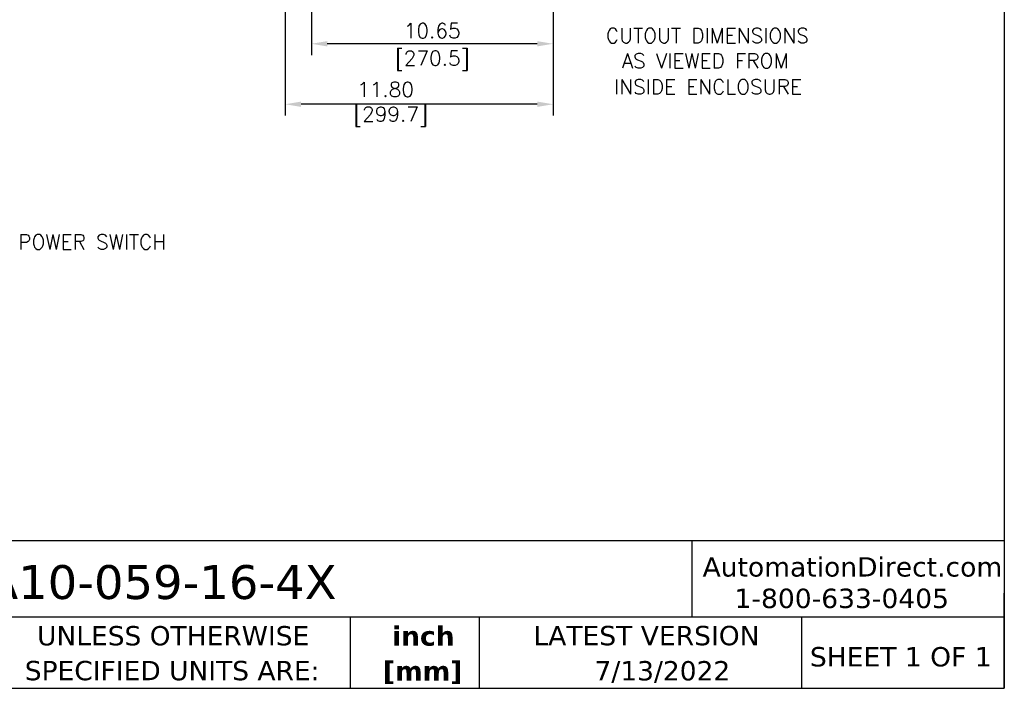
# Model space of a CAD drawing. Header units: inches. Extents: x -1 to 108, y 3 to 87.
# Tile 15 of 17: x 65 to 108, y 3 to 32. Entities that reach past the tile are written whole.
import ezdxf
from ezdxf.enums import TextEntityAlignment as Align

# ---------------------------------------------------------------- set-up
doc = ezdxf.new("R2010")
doc.units = ezdxf.units.IN
doc.header["$LTSCALE"] = 12
doc.header["$MEASUREMENT"] = 0
doc.header["$PDSIZE"] = -1
doc.linetypes.add('SLD-Solid', pattern=[0])
for name, color, linetype, lineweight in [('DIMENSIONS', 140, 'SLD-Solid', 25), ('DIMENSIONS @ 1', 140, 'SLD-Solid', 25), ('TEXT', 140, 'SLD-Solid', 25)]:
    doc.layers.add(name, color=color, linetype=linetype, lineweight=lineweight)
doc.styles.add('ROMANS', font='romans.shx')
doc.styles.add('SLDTEXTSTYLE0', font='verdana.ttf')
doc.styles.add('SLDTEXTSTYLE2', font='verdanab.ttf')
doc.dimstyles.new('FSTD1', dxfattribs={"dimtxt": 0.65, "dimasz": 0.7, "dimexe": 0.5, "dimexo": 0.5, "dimgap": 0.25, "dimtad": 1, "dimzin": 9, "dimdsep": 46, "dimtxsty": 'ROMANS', "dimcen": 0, "dimadec": 0, "dimazin": 0, "dimtfac": 1, "dimtmove": 0, "dimatfit": 3, "dimfxl": 0, "dimtolj": 1, "dimarcsym": 0})

# ---------------------------------------------------------------- blocks, each defined once
blk = doc.blocks.new('SW_NOTE_0_2')
at = {"layer": 'TEXT', "color": 0, "char_height": 1, "attachment_point": 2, "style": 'SLDTEXTSTYLE2'}
for s, insert in [('inch', (1.5, 1.27)), ('[mm]', (1.466, -0.536))]:
    blk.add_mtext(s, dxfattribs=dict(at, insert=insert))
blk = doc.blocks.new('*D108')
at = {"layer": 'Defpoints', "color": 0}
for p in [(77.963, 41.583), (88.611, 39.983), (77.963, 31.44)]:
    blk.add_point(p, dxfattribs=at)
at = {"layer": 'DIMENSIONS', "color": 0, "lineweight": -2}
for p, q in [((77.963, 41.083), (77.963, 30.94)), ((88.611, 39.483), (88.611, 30.94)), ((87.911, 31.44), (78.663, 31.44))]:
    blk.add_line(p, q, dxfattribs=at)
at = {"layer": 'DIMENSIONS', "color": 0}
for points in [[(78.663, 31.556), (78.663, 31.323), (77.963, 31.44)], [(87.911, 31.556), (87.911, 31.323), (88.611, 31.44)]]:
    blk.add_solid(points, dxfattribs=at)
at = {"layer": 'DIMENSIONS', "color": 0, "char_height": 0.65, "attachment_point": 5, "style": 'ROMANS'}
for s, insert in [('\\A1;10.65', (83.287, 32.015)), ('\\A1;[270.5]', (83.287, 30.695))]:
    blk.add_mtext(s, dxfattribs=dict(at, insert=insert))
blk = doc.blocks.new('*D110')
at = {"layer": 'Defpoints', "color": 0}
for p in [(76.811, 39.983), (88.611, 39.983), (76.811, 28.779)]:
    blk.add_point(p, dxfattribs=at)
at = {"layer": 'DIMENSIONS', "color": 0, "lineweight": -2}
for p, q in [((76.811, 39.483), (76.811, 28.279)), ((88.611, 39.483), (88.611, 28.279)), ((87.911, 28.779), (77.511, 28.779))]:
    blk.add_line(p, q, dxfattribs=at)
at = {"layer": 'DIMENSIONS', "color": 0}
for points in [[(77.511, 28.895), (77.511, 28.662), (76.811, 28.779)], [(87.911, 28.895), (87.911, 28.662), (88.611, 28.779)]]:
    blk.add_solid(points, dxfattribs=at)
at = {"layer": 'DIMENSIONS', "color": 0, "insert": (81.229, 28.779), "char_height": 0.65, "attachment_point": 5, "style": 'ROMANS'}
blk.add_mtext('\\A1;11.80\\P [299.7]', dxfattribs=at)
blk = doc.blocks.new('SW_NOTE_0_3')
at = {"layer": 'TEXT', "color": 0, "char_height": 1, "attachment_point": 1, "style": 'SLDTEXTSTYLE0'}
for s, insert in [('UNLESS OTHERWISE ', (0, 1.27)), ('SPECIFIED UNITS ARE:', (-0.637, -0.536))]:
    blk.add_mtext(s, dxfattribs=dict(at, insert=insert))

msp = doc.modelspace()

# ---------------------------------------------------------------- linework, layer by layer
at = {"layer": 'TEXT'}
for p, q in [((108.489, 86.674), (108.489, 3.072)), ((108.489, 9.563), (-1.239, 9.563)), ((94.716, 9.563), (94.716, 6.207)), ((108.489, 3.072), (108.489, 7.252)), ((108.489, 6.207), (-1.239, 6.207)), ((79.678, 6.207), (79.678, 3.072)), ((85.351, 6.207), (85.351, 3.072)), ((99.56, 6.207), (99.56, 3.072)), ((-1.239, 3.072), (108.489, 3.072))]:
    msp.add_line(p, q, dxfattribs=at)

# ---------------------------------------------------------------- block references
for name, p, xscale, yscale, zscale in [('SW_NOTE_0_3', (65.878, 4.732), 0.85, 0.85, 0.85), ('SW_NOTE_0_2', (81.614, 4.718), 0.852, 0.852, 0.852)]:
    msp.add_blockref(name, p, dxfattribs=dict(at, xscale=xscale, yscale=yscale, zscale=zscale))

# ---------------------------------------------------------------- texts
at = {"layer": 'DIMENSIONS', "style": 'ROMANS'}
for s, p in [('CUTOUT DIMENSIONS', (90.936, 32.124)), ('AS VIEWED FROM ', (91.634, 31.013)), ('INSIDE ENCLOSURE', (91.3, 29.871)), ('POWER SWITCH', (65.047, 23.041))]:
    msp.add_text(s, height=0.65, dxfattribs=at).set_placement(p, align=Align.TOP_LEFT)
at = {"layer": 'TEXT', "style": 'SLDTEXTSTYLE0'}
for s, insert, char_height, attachment_point in [('AutomationDirect.com', (95.197, 8.842), 0.852, 1), ('TA10-059-16-4X', (62.397, 8.494), 1.491, 1), ('1-800-633-0405', (96.605, 7.457), 0.852, 1), ('LATEST VERSION', (92.724, 5.818), 0.852, 2), ('SHEET 1 OF 1', (99.925, 4.887), 0.852, 1), ('7/13/2022', (93.426, 4.269), 0.85, 2)]:
    msp.add_mtext(s, dxfattribs=dict(at, insert=insert, char_height=char_height, attachment_point=attachment_point))

# ---------------------------------------------------------------- dimensions: what is measured, and where the dimension line sits
at = {"layer": 'DIMENSIONS @ 1'}
dim = msp.add_linear_dim(base=(77.963, 31.44), p1=(88.611, 39.983), p2=(77.963, 41.583), dimstyle='FSTD1', override={"dimscale": 1, "dimpost": '<>\\X', "dimtix": 0, "dimtofl": 1, "dimtmove": 0, "dimatfit": 3}, dxfattribs=at)
dim.commit()
dim.dimension.update_dxf_attribs({"geometry": '*D108', "text_midpoint": (83.287, 31.44)})
dim = msp.add_linear_dim(base=(76.811, 28.779), p1=(88.611, 39.983), p2=(76.811, 39.983), dimstyle='FSTD1', override={"dimscale": 1, "dimzin": 1, "dimpost": '\\X', "dimtix": 0, "dimtofl": 1, "dimtmove": 0, "dimatfit": 3}, dxfattribs=at)
dim.commit()
dim.dimension.update_dxf_attribs({"geometry": '*D110', "text_midpoint": (81.229, 28.779), "dimtype": 128})

doc.saveas('drawing.dxf')
